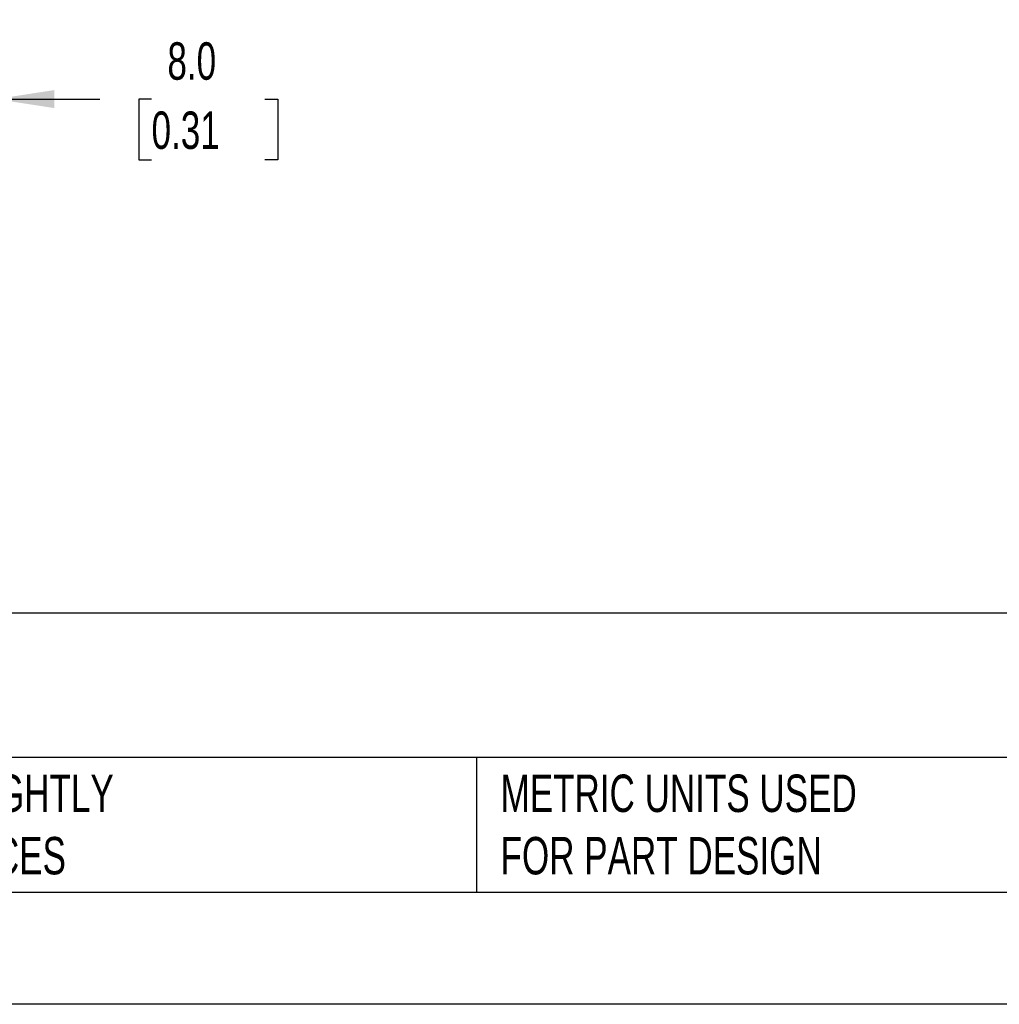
# Model space of a CAD drawing. Header units: millimetres. Extents: x 0 to 419, y 0 to 324.
# Tile 5 of 15: x 119 to 203, y 0 to 84. Entities that reach past the tile are written whole.
import ezdxf

# ---------------------------------------------------------------- set-up
doc = ezdxf.new("R2010")
doc.units = ezdxf.units.MM
doc.header["$LTSCALE"] = 1.5
doc.linetypes.add('CENTERX2', pattern=[20.32, 12.7, -2.54, 2.54, -2.54])
doc.layers.add('DIMENSIONS', color=140, linetype='Continuous', lineweight=25)
doc.layers.add('TEXT', color=140, linetype='Continuous', lineweight=25)
doc.styles.add('SLDTEXTSTYLE0', font='TXT', dxfattribs={"width": 0.7})
doc.dimstyles.new('SLDDIMSTYLE2', dxfattribs={"dimtxt": 3.237012, "dimasz": 4.953, "dimexe": 0, "dimexo": 0.0625, "dimgap": 0.809253, "dimtad": 0, "dimtih": 1, "dimtoh": 1, "dimdec": 1, "dimrnd": 1e-09, "dimzin": 4, "dimdsep": 46, "dimtxsty": 'SLDTEXTSTYLE0', "dimsah": 1, "dimcen": 0.09, "dimadec": 0, "dimazin": 1, "dimtfac": 1, "dimtdec": 1, "dimtmove": 0, "dimatfit": 0, "dimfxl": 0, "dimfrac": 2, "dimtolj": 1, "dimtzin": 12, "dimarcsym": 0})

# ---------------------------------------------------------------- blocks, each defined once
blk = doc.blocks.new('_D_3')
at = {"layer": 'DIMENSIONS'}
for p, q in [((109.457, 81.637), (109.457, 72.044)), ((117.457, 80.707), (117.457, 72.044)), ((109.457, 76.806), (99.932, 76.806)), ((117.457, 76.806), (126.284, 76.806)), ((130.67, 76.806), (129.583, 76.806)), ((129.583, 76.806), (129.583, 71.662)), ((140.289, 76.806), (141.376, 76.806)), ((141.376, 76.806), (141.376, 71.662)), ((129.583, 71.662), (130.67, 71.662)), ((141.376, 71.662), (140.289, 71.662))]:
    blk.add_line(p, q, dxfattribs=at)
for points in [[(109.457, 76.806), (104.504, 77.568), (104.504, 76.044)], [(117.457, 76.806), (122.41, 76.044), (122.41, 77.568)]]:
    blk.add_solid(points, dxfattribs=at)
at = {"layer": 'DIMENSIONS', "char_height": 3.175, "attachment_point": 1, "style": 'SLDTEXTSTYLE0'}
for s, insert in [('8.0', (132.016, 81.624)), ('0.31', (130.67, 75.755))]:
    blk.add_mtext(s, dxfattribs=dict(at, insert=insert))

msp = doc.modelspace()

# ---------------------------------------------------------------- linework, layer by layer
at = {"color": 7, "linetype": 'Continuous'}
msp.add_line((419.104, 0.004), (0.004, 0.004), dxfattribs=at)
at = {"layer": 'TEXT'}
for p, q in [((409.575, 33.189), (9.525, 33.189)), ((409.575, 20.955), (9.525, 20.955)), ((158.226, 20.955), (158.226, 9.525)), ((9.525, 9.525), (409.575, 9.525))]:
    msp.add_line(p, q, dxfattribs=at)

# ---------------------------------------------------------------- texts
at = {"layer": 'TEXT', "linetype": 'CENTERX2', "lineweight": 18, "char_height": 3.175, "attachment_point": 1, "style": 'SLDTEXTSTYLE0'}
for s, insert in [("PART DIMENSIONS MAY DIFFER SLIGHTLY ^JDUE TO MANUFACTURER'S VARIANCES", (65.869, 19.495)), ('METRIC UNITS USED ^JFOR PART DESIGN', (160.28, 19.495))]:
    msp.add_mtext(s, dxfattribs=dict(at, insert=insert))

# ---------------------------------------------------------------- dimensions: what is measured, and where the dimension line sits
at = {"layer": 'DIMENSIONS'}
dim = msp.add_linear_dim(base=(117.457, 76.806), p1=(109.457, 83.542), p2=(117.457, 82.612), dimstyle='SLDDIMSTYLE2', dxfattribs=at)
dim.commit()
dim.dimension.update_dxf_attribs({"geometry": '_D_3', "text_midpoint": (135.479, 76.806), "dimtype": 160})

doc.saveas('drawing.dxf')
